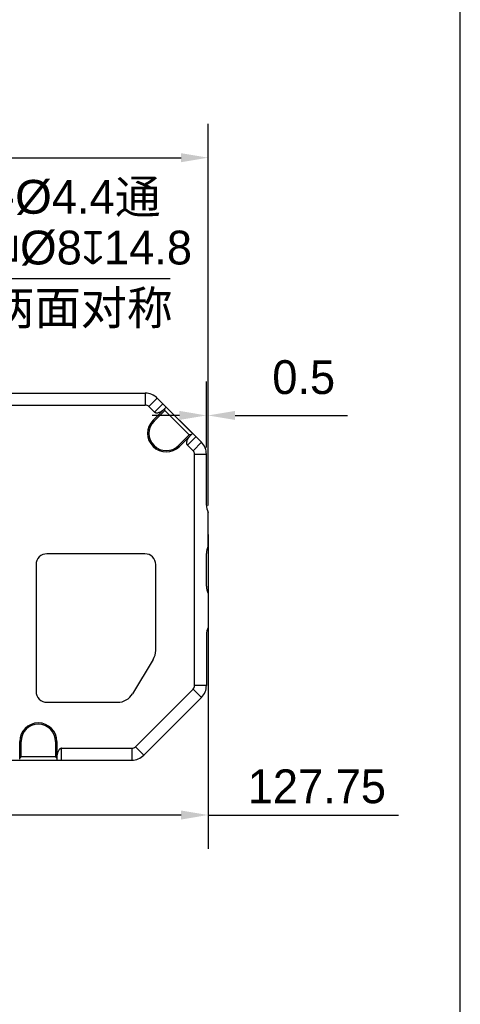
# Model space of a CAD drawing. Header units: millimetres. Extents: x -151 to 9, y 196 to 376.
# Tile 9 of 13: x -24 to 9, y 239 to 312. Entities that reach past the tile are written whole.
import ezdxf

# ---------------------------------------------------------------- set-up
doc = ezdxf.new("R2010")
doc.units = ezdxf.units.MM
doc.header["$LTSCALE"] = 65.395
doc.header["$PDMODE"] = 3
doc.header["$PDSIZE"] = 8
doc.layers.get('0').update_dxf_attribs({"linetype": 'CONTINUOUS'})
doc.layers.get('Defpoints').update_dxf_attribs({"linetype": 'CONTINUOUS'})
doc.layers.add('00_COMPONENTS', color=7, linetype='CONTINUOUS')
doc.layers.add('51__DRAFT_DIMS', color=7, linetype='CONTINUOUS')
doc.layers.add('7标注层', color=4, linetype='CONTINUOUS', lineweight=35)
doc.styles.get("Standard").update_dxf_attribs({"font": '兰亭黑 GBK.TTF', "height": 2.5})
doc.dimstyles.new('DIMSTYLE_1', dxfattribs={"dimtxt": 8, "dimasz": 2, "dimexe": 2.5, "dimexo": 0.5, "dimgap": 0.75, "dimtad": 1, "dimlfac": 4, "dimdsep": 46, "dimtxsty": 'STANDARD', "dimblk": '_FILLED', "dimblk1": '_FILLED', "dimblk2": '_FILLED', "dimcen": 0.09, "dimclrd": 8, "dimclre": 8, "dimclrt": 256, "dimazin": 2, "dimtp": 0.3, "dimtm": 0.3, "dimtfac": 1, "dimtofl": 0, "dimtmove": 0, "dimatfit": 3, "dimldrblk": '_FILLED', "dimfxl": 1, "dimtolj": 1, "dimarcsym": 0})

# ---------------------------------------------------------------- blocks, each defined once
blk = doc.blocks.new('_FILLED')
at = {"color": 0, "linetype": 'ByBlock'}
blk.add_solid([(0, 0), (-1, 0.167), (-1, -0.167)], dxfattribs=at)
blk = doc.blocks.new('*D13')
at = {"layer": '51__DRAFT_DIMS', "color": 8, "lineweight": -2}
for p, q in [((-73.445, 279.908), (-73.445, 303.834)), ((-9.695, 275.613), (-9.695, 303.834)), ((-71.445, 301.334), (-11.695, 301.334))]:
    blk.add_line(p, q, dxfattribs=at)
at = {"layer": 'Defpoints', "color": 0}
for p in [(-9.695, 301.334), (-73.445, 279.408), (-9.695, 275.113)]:
    blk.add_point(p, dxfattribs=at)
at = {"layer": '51__DRAFT_DIMS', "color": 8, "linetype": 'ByBlock', "lineweight": -2, "xscale": 2, "yscale": 2, "zscale": 2, "rotation": 180}
blk.add_blockref('_FILLED', (-73.445, 301.334), dxfattribs=at)
at = {"layer": '51__DRAFT_DIMS', "color": 8, "linetype": 'ByBlock', "lineweight": -2, "xscale": 2, "yscale": 2, "zscale": 2}
blk.add_blockref('_FILLED', (-9.695, 301.334), dxfattribs=at)
at = {"layer": '51__DRAFT_DIMS', "insert": (-41.584, 305.417), "char_height": 2.5, "attachment_point": 2, "line_spacing_factor": 0.9}
blk.add_mtext('\\A1;255', dxfattribs=at)
blk = doc.blocks.new('*D16')
at = {"layer": '51__DRAFT_DIMS', "color": 8, "lineweight": -2}
for p, q in [((-9.82, 279.908), (-9.82, 284.78)), ((-9.695, 275.613), (-9.695, 284.78)), ((-11.82, 282.28), (-13.82, 282.28)), ((-7.695, 282.28), (0.622, 282.28))]:
    blk.add_line(p, q, dxfattribs=at)
at = {"layer": 'Defpoints', "color": 0}
for p in [(-9.82, 282.28), (-9.82, 279.408), (-9.695, 275.113)]:
    blk.add_point(p, dxfattribs=at)
at = {"layer": '51__DRAFT_DIMS', "color": 8, "linetype": 'ByBlock', "lineweight": -2, "xscale": 2, "yscale": 2, "zscale": 2}
blk.add_blockref('_FILLED', (-9.82, 282.28), dxfattribs=at)
at = {"layer": '51__DRAFT_DIMS', "color": 8, "linetype": 'ByBlock', "lineweight": -2, "xscale": 2, "yscale": 2, "zscale": 2, "rotation": 180}
blk.add_blockref('_FILLED', (-9.695, 282.28), dxfattribs=at)
at = {"layer": '51__DRAFT_DIMS', "insert": (-4.945, 286.363), "char_height": 2.5, "attachment_point": 1, "line_spacing_factor": 0.9}
blk.add_mtext('\\A1;0.5', dxfattribs=at)
blk = doc.blocks.new('*D32')
at = {"layer": '7标注层', "color": 8, "lineweight": -2}
for p, q in [((-9.695, 273.474), (-9.695, 250.242)), ((-41.632, 253.586), (-41.632, 250.242)), ((-11.695, 252.742), (-39.632, 252.742)), ((-9.695, 252.742), (4.394, 252.742))]:
    blk.add_line(p, q, dxfattribs=at)
at = {"layer": 'Defpoints', "color": 0}
for p in [(-9.695, 273.974), (-41.632, 254.086), (-41.632, 252.742)]:
    blk.add_point(p, dxfattribs=at)
at = {"layer": '7标注层', "color": 8, "linetype": 'ByBlock', "lineweight": -2, "xscale": 2, "yscale": 2, "zscale": 2, "rotation": 180}
blk.add_blockref('_FILLED', (-41.632, 252.742), dxfattribs=at)
at = {"layer": '7标注层', "color": 8, "linetype": 'ByBlock', "lineweight": -2, "xscale": 2, "yscale": 2, "zscale": 2}
blk.add_blockref('_FILLED', (-9.695, 252.742), dxfattribs=at)
at = {"layer": '7标注层', "color": 0, "insert": (-1.65, 254.847), "char_height": 2.5, "attachment_point": 5}
blk.add_mtext('\\A1;127.75', dxfattribs=at)

msp = doc.modelspace()

# ---------------------------------------------------------------- linework, layer by layer
msp.add_lwpolyline([(-151.0375, 195.5864), (8.9625, 195.5864), (8.9625, 375.5864), (-151.0375, 375.5864)], close=True)
at = {"layer": '00_COMPONENTS'}
for p, q in [((-31.7124, 283.926), (-14.3376, 283.926)), ((-14.3376, 283.926), (-14.3376, 283.051)), ((-14.0724, 282.9411), (-13.4537, 283.5598)), ((-13.0396, 283.1457), (-13.6583, 282.527)), ((-13.4537, 283.5598), (-10.1859, 280.2921)), ((-31.7823, 283.051), (-14.3376, 283.051)), ((-13.6583, 282.527), (-14.0724, 282.9411)), ((-13.7643, 281.926), (-12.8384, 282.8518)), ((-12.8981, 282.6507), (-13.6936, 281.8552)), ((-12.8981, 282.6507), (-12.8981, 282.7922)), ((-11.095, 280.8476), (-12.8981, 282.6507)), ((-10.8468, 280.9532), (-12.7925, 282.899)), ((-13.6936, 281.8552), (-13.7643, 281.926)), ((-11.8905, 280.0521), (-11.095, 280.8476)), ((-11.8198, 279.9814), (-10.8939, 280.9073)), ((-11.2188, 280.0875), (-10.6, 280.7062)), ((-10.9536, 280.8476), (-11.095, 280.8476)), ((-10.1859, 280.2921), (-10.8046, 279.6734)), ((-11.8198, 279.9814), (-11.8905, 280.0521)), ((-10.8046, 279.6734), (-11.2188, 280.0875)), ((-10.6948, 279.4082), (-9.8198, 279.4082)), ((-9.8198, 275.6583), (-9.8198, 279.4082)), ((-9.6948, 272.6135), (-9.6948, 275.1135)), ((-14.3698, 272.051), (-21.6198, 272.051)), ((-9.8198, 269.6583), (-9.8198, 272.0686)), ((-22.4198, 271.251), (-22.4198, 261.876)), ((-13.5698, 264.914), (-13.5698, 271.251)), ((-9.6948, 269.1135), (-9.6948, 266.6135)), ((-9.8198, 266.0686), (-9.8198, 262.3187)), ((-13.7555, 264.2444), (-15.2805, 261.7064)), ((-15.0724, 257.7858), (-10.8046, 262.0536)), ((-10.8046, 262.0536), (-10.1859, 261.4348)), ((-9.8198, 262.3187), (-10.6948, 262.3187)), ((-10.1859, 261.4348), (-14.4537, 257.1671)), ((-21.6198, 261.076), (-16.3948, 261.076)), ((-23.6323, 258.176), (-23.5323, 258.176)), ((-23.6323, 256.8666), (-23.6323, 258.176)), ((-23.5323, 257.051), (-23.5323, 258.176)), ((-20.9823, 258.176), (-20.8823, 258.176)), ((-20.9823, 258.176), (-20.9823, 257.051)), ((-20.8823, 258.176), (-20.8823, 256.8666)), ((-20.5323, 257.676), (-15.3376, 257.676)), ((-20.5323, 256.801), (-20.5323, 257.676)), ((-15.3376, 257.676), (-15.3376, 256.801)), ((-14.4537, 257.1671), (-15.0724, 257.7858)), ((-23.5323, 257.051), (-23.6323, 256.951)), ((-20.9823, 257.051), (-23.5323, 257.051)), ((-20.9823, 257.051), (-20.8823, 256.951)), ((-25.6234, 256.801), (-15.3376, 256.801))]:
    msp.add_line(p, q, dxfattribs=at)
at = {"layer": '00_COMPONENTS', "color": 7}
msp.add_line((-10.6948, 262.3187), (-10.6948, 279.4082), dxfattribs=at)
at = {"layer": '00_COMPONENTS'}
for centre, radius, start, end in [((-14.3376, 282.676), 1.25, 45, 90), ((-14.3376, 282.676), 0.375, 45, 90), ((-12.7921, 280.9537), 1.375, 135, 315), ((-12.7921, 280.9537), 1.275, 135, 315), ((-9.1102, 279.1237), 2.5225, 133.510688, 135.000764), ((-11.0698, 279.4082), 1.25, 0, 45), ((-11.0698, 279.4082), 0.375, 0, 45), ((-8.5698, 275.6583), 1.25, 180, 205.841933), ((-8.5698, 272.0686), 1.25, 154.158067, 180), ((-21.6198, 271.251), 0.8, 90, 180), ((-14.3698, 271.251), 0.8, 0, 90), ((-8.5698, 269.6583), 1.25, 180, 205.841933), ((-8.5698, 266.0686), 1.25, 154.158067, 180), ((-14.8698, 264.914), 1.3, 329, 0), ((-11.0698, 262.3187), 0.375, 315, 0), ((-11.0698, 262.3187), 1.25, 315, 0), ((-21.6198, 261.876), 0.8, 180, 270), ((-16.3948, 262.376), 1.3, 270, 329), ((-22.2573, 258.176), 1.375, 0, 180), ((-22.2573, 258.176), 1.275, 0, 180), ((-15.3376, 258.051), 0.375, 270, 315), ((-15.3376, 258.051), 1.25, 270, 315), ((-18.3598, 256.8665), 2.5225, 179.999237, 181.489312)]:
    msp.add_arc(centre, radius, start, end, dxfattribs=at)
msp.add_ellipse((-13.0859, 283.0993), major_axis=(0.6651, 0.6651), ratio=0.3721042, start_param=-1.5707963, end_param=-1.5010002, dxfattribs=at)
for points in [[(-13.6583, 282.527), (-13.6458, 282.5145), (-13.6166, 282.4933), (-13.5662, 282.4749), (-13.5131, 282.4679), (-13.442, 282.4702), (-13.3547, 282.4895), (-13.2554, 282.5287), (-13.1614, 282.5793), (-13.0727, 282.6385), (-12.9892, 282.7048), (-12.9371, 282.7532), (-12.912, 282.7783)], [(-11.2188, 280.0875), (-11.2313, 280.1), (-11.2525, 280.1291), (-11.2708, 280.1796), (-11.2778, 280.2326), (-11.2755, 280.3038), (-11.2562, 280.3911), (-11.217, 280.4903), (-11.1665, 280.5843), (-11.1073, 280.6731), (-11.0409, 280.7566), (-10.9925, 280.8087), (-10.9674, 280.8338)], [(-20.5323, 257.676), (-20.55, 257.676), (-20.5856, 257.6704), (-20.6342, 257.6476), (-20.6767, 257.6151), (-20.7254, 257.5631), (-20.7735, 257.4878), (-20.816, 257.3899), (-20.8467, 257.2877), (-20.8675, 257.183), (-20.8796, 257.0771), (-20.8823, 257.006), (-20.8823, 256.9705)]]:
    msp.add_open_spline(points, degree=3, knots=[0, 0, 0, 0, 0.0623348, 0.1247384, 0.1872086, 0.2497186, 0.3746353, 0.499662, 0.6247288, 0.7498128, 0.8749048, 1, 1, 1, 1], dxfattribs=at)
at = {"layer": '51__DRAFT_DIMS', "color": 8}
msp.add_line((-12.4992, 292.3888), (-29.332, 292.3888), dxfattribs=at)

# ---------------------------------------------------------------- texts
at = {"layer": '51__DRAFT_DIMS', "char_height": 2.5, "attachment_point": 1, "line_spacing_factor": 0.9}
for s, insert in [('\\A1;3-{\\fArial|b0|i0|c134|p34;%%c}4.4通\\P{\\fgdt|b0|i0|c134|p2;v\\fArial|b0|i0|c134|p34;%%c}8{\\fgdt|b0|i0|c134|p2;x}14.8', (-26.94, 299.6904)), ('\\A1;两面对称', (-25.9375, 291.4869))]:
    msp.add_mtext(s, dxfattribs=dict(at, insert=insert))

# ---------------------------------------------------------------- dimensions: what is measured, and where the dimension line sits
at = {"layer": '51__DRAFT_DIMS', "color": 4}
dim = msp.add_linear_dim(base=(-9.6948, 301.3339), p1=(-73.4448, 279.4082), p2=(-9.6948, 275.1135), dimstyle='DIMSTYLE_1', override={"dimtxsty": 'STANDARD'}, dxfattribs=at)
dim.commit()
dim.dimension.update_dxf_attribs({"geometry": '*D13', "text_midpoint": (-41.5844, 301.3339), "dimtype": 160})
at = {"layer": '51__DRAFT_DIMS'}
dim = msp.add_linear_dim(base=(-9.8198, 282.2801), p1=(-9.6948, 275.1135), p2=(-9.8198, 279.4082), angle=180, dimstyle='DIMSTYLE_1', override={"dimtxsty": 'STANDARD'}, dxfattribs=at)
dim.commit()
dim.dimension.update_dxf_attribs({"geometry": '*D16', "text_midpoint": (-2.5364, 282.2801), "dimtype": 160})
at = {"layer": '7标注层', "color": 0}
dim = msp.add_linear_dim(base=(-41.6323, 252.7421), p1=(-9.6948, 273.9737), p2=(-41.6323, 254.0864), dimstyle='DIMSTYLE_1', override={"dimtxsty": 'STANDARD', "dimclrt": 0}, dxfattribs=at)
dim.commit()
dim.dimension.update_dxf_attribs({"geometry": '*D32', "text_midpoint": (-1.6503, 252.7421), "dimtype": 160})

doc.saveas('drawing.dxf')
